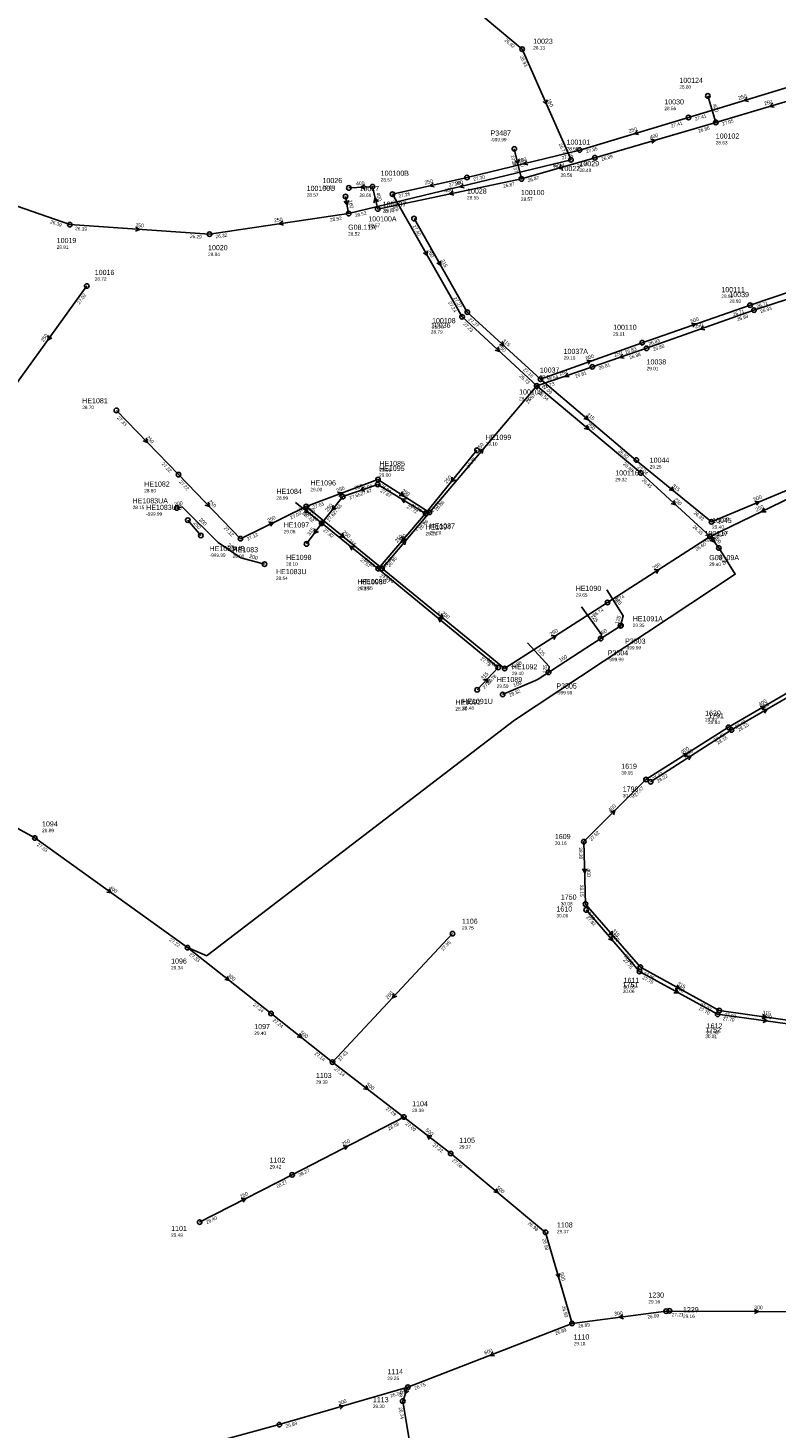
# Model space of a CAD drawing. Header units: metres. Extents: x 179992 to 198392, y 351761 to 369438.
# Tile 126 of 194: x 189588 to 189851, y 362425 to 362918. Entities that reach past the tile are written whole.
import ezdxf

# ---------------------------------------------------------------- set-up
doc = ezdxf.new("R2010")
doc.units = ezdxf.units.M

msp = doc.modelspace()

# ---------------------------------------------------------------- linework, layer by layer
at = {"layer": 'B-WE-RI-DRAINAGE-DRAIN_PVC_200', "linetype": 'Continuous'}
msp.add_lwpolyline([(189671.016, 362728.959), (189662.704, 362731.182), (189654.723, 362736.561), (189641.987, 362749.147), (189640.118, 362748.733)], dxfattribs=at)
at = {"layer": 'B-WE-RI-DRAINAGE-DRAIN_PVC_250', "linetype": 'Continuous'}
for points in [[(189761.51, 362864.69), (189759.001, 362875.294)], [(189648.56, 362739.039), (189643.982, 362744.457)]]:
    msp.add_lwpolyline(points, dxfattribs=at)
at = {"layer": 'B-WE-RI-DRAINAGE-RIOOLPUT_INSPECTIEPUT'}
for centre in [(189759, 362875.29), (189640.12, 362748.73), (189643.98, 362744.46), (189648.56, 362739.04), (189671.02, 362728.96)]:
    msp.add_circle(centre, 0.8, dxfattribs=at)
at = {"layer": 'B-WE-RI-DRAINAGE_STROMINGSRICHTING'}
msp.add_lwpolyline([(189760.62, 362871.56), (189760.26, 362869.99), (189759.22, 362871.23)], dxfattribs=at)
at = {"layer": 'B-WE-RI-GWA-POMPPUT'}
msp.add_circle((189700.63, 362852.47), 0.8, dxfattribs=at)
at = {"layer": 'B-WE-RI-GWA-RIOOLLEIDING', "linetype": 'Continuous'}
for points in [[(189761.79, 362910.38), (189709.68, 362954.19)], [(189761.79, 362910.38), (189778.99, 362871.43)], [(189700.63, 362852.47), (189778.99, 362871.43)], [(189554.05, 362865.4), (189602.39, 362848.59)], [(189700.63, 362852.47), (189699.56, 362858.51)], [(189602.39, 362848.59), (189651.61, 362845.24)], [(189651.61, 362845.24), (189700.63, 362852.47)], [(189580.87, 362788.86), (189608.37, 362826.98)], [(189694.951, 362553.501), (189737.25, 362598.79)], [(189680.73, 362513.79), (189720.062, 362534.155)], [(189648.15, 362497.11), (189680.73, 362513.79)]]:
    msp.add_lwpolyline(points, dxfattribs=at)
at = {"layer": 'B-WE-RI-GWA-RIOOLLEIDING_BETON_300', "linetype": 'Continuous'}
for points in [[(189812.5, 362465.77), (189779.35, 362461.44)], [(189813.67, 362465.89), (189812.5, 362465.77)], [(189812.5, 362465.77), (189877.7, 362465.55)], [(189676.22, 362425.79), (189721.52, 362438.97)], [(189636.25, 362414.92), (189676.22, 362425.79)]]:
    msp.add_lwpolyline(points, dxfattribs=at)
at = {"layer": 'B-WE-RI-GWA-RIOOLLEIDING_BETON_400', "linetype": 'Continuous'}
for points in [[(189534.45, 362662.97), (189590.08, 362632.49)], [(189590.08, 362632.49), (189643.87, 362593.84)]]:
    msp.add_lwpolyline(points, dxfattribs=at)
at = {"layer": 'B-WE-RI-GWA-RIOOLLEIDING_BETON_500', "linetype": 'Continuous'}
for points in [[(189673.299, 362570.669), (189694.951, 362553.501)], [(189694.951, 362553.501), (189720.062, 362534.155)], [(189720.062, 362534.155), (189736.589, 362521.343)], [(189736.589, 362521.343), (189770.028, 362493.542)], [(189770.028, 362493.542), (189779.35, 362461.44)]]:
    msp.add_lwpolyline(points, dxfattribs=at)
at = {"layer": 'B-WE-RI-GWA-RIOOLLEIDING_BETON_600', "linetype": 'Continuous'}
for points in [[(189779.35, 362461.44), (189721.52, 362438.97)], [(189721.52, 362438.97), (189719.7, 362434.09)], [(189719.7, 362434.09), (189728.92, 362379)]]:
    msp.add_lwpolyline(points, dxfattribs=at)
at = {"layer": 'B-WE-RI-GWA-RIOOLLEIDING_GVK_300', "linetype": 'Continuous'}
msp.add_lwpolyline([(189643.87, 362593.84), (189673.299, 362570.669)], dxfattribs=at)
at = {"layer": 'B-WE-RI-GWA-RIOOLPUT_INSPECTIEPUT'}
for centre in [(189761.79, 362910.38), (189778.99, 362871.43), (189699.56, 362858.51), (189602.39, 362848.59), (189651.61, 362845.24), (189608.37, 362826.98), (189590.08, 362632.49), (189737.25, 362598.79), (189643.87, 362593.84), (189673.3, 362570.67), (189694.95, 362553.5), (189720.06, 362534.16), (189736.59, 362521.34), (189680.73, 362513.79), (189648.15, 362497.11), (189770.03, 362493.54), (189812.5, 362465.77), (189813.67, 362465.89), (189779.35, 362461.44), (189721.52, 362438.97), (189719.7, 362434.09), (189676.22, 362425.79)]:
    msp.add_circle(centre, 0.8, dxfattribs=at)
at = {"layer": 'B-WE-RI-GWA_STROMINGSRICHTING'}
for points in [[(189770.47, 362892.51), (189770.39, 362890.91), (189769.15, 362891.93)], [(189741.04, 362862.99), (189739.81, 362861.95), (189741.38, 362861.59)], [(189700.59, 362857.16), (189700.1, 362855.49), (189699.05, 362856.89)], [(189625.61, 362847.73), (189627, 362846.92), (189625.51, 362846.29)], [(189677.44, 362849.78), (189676.12, 362848.85), (189677.65, 362848.35)], [(189594.88, 362809.51), (189594.62, 362807.92), (189596.05, 362808.67)], [(189616.23, 362614.59), (189616.97, 362613.17), (189615.39, 362613.42)], [(189657.9, 362583.71), (189658.58, 362582.25), (189657.01, 362582.58)], [(189716.56, 362577.69), (189716.1, 362576.15), (189717.61, 362576.71)], [(189683.44, 362563.54), (189684.12, 362562.08), (189682.55, 362562.42)], [(189706.81, 362545.28), (189707.51, 362543.83), (189705.93, 362544.14)], [(189729.9, 362527.44), (189728.33, 362527.75), (189729.02, 362526.3)], [(189698.79, 362523.95), (189700.4, 362523.97), (189699.45, 362522.67)], [(189752.66, 362508.92), (189753.31, 362507.44), (189751.74, 362507.81)], [(189662.83, 362505.43), (189664.44, 362505.45), (189663.49, 362504.15)], [(189774.98, 362479.07), (189774.69, 362477.49), (189773.6, 362478.67)], [(189797.26, 362464.51), (189795.92, 362463.6), (189797.45, 362463.08)], [(189843.66, 362466.38), (189845.1, 362465.66), (189843.66, 362464.94)], [(189751.52, 362451.4), (189750.43, 362450.2), (189752.04, 362450.06)], [(189720.42, 362438.26), (189720.61, 362436.53), (189721.89, 362437.72)], [(189697.29, 362432.67), (189698.87, 362432.38), (189697.69, 362431.29)]]:
    msp.add_lwpolyline(points, dxfattribs=at)
at = {"layer": 'B-WE-RI-HWA-PERCEELAANSLUITLEIDING_PVC_125', "linetype": 'Continuous'}
for points in [[(189791.606, 362719.903), (189797.397, 362710.716), (189796.414, 362707.26)], [(189782.65, 362713.88), (189789.686, 362704.183), (189789.454, 362702.727)], [(189763.707, 362701.198), (189771.344, 362692.861), (189771.09, 362690.854)]]:
    msp.add_lwpolyline(points, dxfattribs=at)
at = {"layer": 'B-WE-RI-HWA-RIOOLLEIDING', "linetype": 'Continuous'}
for points in [[(189829.99, 362884.6), (189827.2, 362893.93)], [(189829.99, 362884.6), (189867.88, 362895.88)], [(189787.4, 362872.15), (189829.99, 362884.6)], [(189761.51, 362864.69), (189787.4, 362872.15)], [(189761.51, 362864.69), (189710.902, 362854.07)], [(189709.039, 362861.954), (189700.724, 362861.524)], [(189710.902, 362854.07), (189709.039, 362861.954)], [(189723.69, 362850.71), (189742.46, 362817.72)], [(189742.46, 362817.72), (189768.243, 362794.107)], [(189768.243, 362794.107), (189801.87, 362765.62)], [(189801.87, 362765.62), (189828.479, 362743.883)], [(189784.1, 362609.2), (189803.42, 362586.96)], [(189803.42, 362586.96), (189831.22, 362571.72)], [(189831.22, 362571.72), (189864.38, 362567.04)]]:
    msp.add_lwpolyline(points, dxfattribs=at)
at = {"layer": 'B-WE-RI-HWA-RIOOLLEIDING_BETON_400', "linetype": 'Continuous'}
for points in [[(189834.48, 362671.48), (189860.06, 362686.46)], [(189805.4, 362653.07), (189834.48, 362671.48)], [(189783.52, 362631.19), (189805.4, 362653.07)], [(189783.52, 362631.19), (189784.1, 362609.2)]]:
    msp.add_lwpolyline(points, dxfattribs=at)
at = {"layer": 'B-WE-RI-HWA-RIOOLLEIDING_BETON_500', "linetype": 'Continuous'}
for points in [[(189842.084, 362820.215), (189879.938, 362832.988)], [(189804.041, 362806.981), (189842.084, 362820.215)], [(189768.243, 362794.107), (189804.041, 362806.981)], [(189828.479, 362743.883), (189862.196, 362757.993)]]:
    msp.add_lwpolyline(points, dxfattribs=at)
at = {"layer": 'B-WE-RI-HWA-RIOOLLEIDING_PVC_160', "linetype": 'Continuous'}
for points in [[(189681.884, 362750.723), (189691.152, 362743.36)], [(189796.571, 362707.339), (189795.555, 362706.678), (189786.547, 362700.832), (189767.439, 362688.43), (189766.446, 362688.003), (189754.895, 362683.027)]]:
    msp.add_lwpolyline(points, dxfattribs=at)
at = {"layer": 'B-WE-RI-HWA-RIOOLLEIDING_PVC_250', "linetype": 'Continuous'}
for points in [[(189745.864, 362769.086), (189727.716, 362746.864)], [(189710.872, 362757.03), (189698.587, 362752.754)], [(189727.716, 362746.864), (189710.872, 362757.03)], [(189698.587, 362752.754), (189691.152, 362743.36)], [(189727.716, 362746.864), (189711.02, 362727.349)]]:
    msp.add_lwpolyline(points, dxfattribs=at)
at = {"layer": 'B-WE-RI-HWA-RIOOLLEIDING_PVC_315', "linetype": 'Continuous'}
for points in [[(189691.152, 362743.36), (189685.779, 362736.086)], [(189711.02, 362727.349), (189691.152, 362743.36)], [(189753.352, 362692.542), (189711.02, 362727.349)], [(189745.907, 362684.678), (189753.352, 362692.542)]]:
    msp.add_lwpolyline(points, dxfattribs=at)
at = {"layer": 'B-WE-RI-HWA-RIOOLPUT_INSPECTIEPUT'}
for centre in [(189827.2, 362893.93), (189829.99, 362884.6), (189787.4, 362872.15), (189709.04, 362861.95), (189761.51, 362864.69), (189700.72, 362861.52), (189710.9, 362854.07), (189723.69, 362850.71), (189742.46, 362817.72), (189842.08, 362820.22), (189804.04, 362806.98), (189768.24, 362794.11), (189745.86, 362769.09), (189801.99, 362765.67), (189710.87, 362757.03), (189698.59, 362752.75), (189691.15, 362743.36), (189727.72, 362746.86), (189828.48, 362743.88), (189685.78, 362736.09), (189711.02, 362727.35), (189796.41, 362707.26), (189796.57, 362707.34), (189789.45, 362702.73), (189753.35, 362692.54), (189771.09, 362690.85), (189745.91, 362684.68), (189754.89, 362683.03), (189834.48, 362671.48), (189805.4, 362653.07), (189783.52, 362631.19), (189784.1, 362609.2), (189803.42, 362586.96), (189831.22, 362571.72)]:
    msp.add_circle(centre, 0.8, dxfattribs=at)
at = {"layer": 'B-WE-RI-HWA_STROMINGSRICHTING'}
for points in [[(189850.11, 362891.34), (189848.93, 362890.24), (189850.52, 362889.96)], [(189807.11, 362878.66), (189808.7, 362878.38), (189807.51, 362877.28)], [(189775.64, 362869.51), (189774.46, 362868.42), (189776.04, 362868.13)], [(189706.4, 362862.6), (189704.88, 362861.74), (189706.48, 362861.04)], [(189711.09, 362856.67), (189709.97, 362858.01), (189709.57, 362856.31)], [(189737.47, 362860.38), (189736.21, 362859.38), (189737.76, 362858.97)], [(189732.99, 362835.82), (189733.08, 362834.21), (189731.74, 362835.11)], [(189821.47, 362813.8), (189823.06, 362813.6), (189821.94, 362812.44)], [(189754.78, 362807.42), (189755.35, 362805.91), (189753.8, 362806.36)], [(189784.54, 362800.73), (189786.14, 362800.54), (189785.03, 362799.38)], [(189784.42, 362781.34), (189785.06, 362779.86), (189783.49, 362780.24)], [(189737.14, 362759.55), (189736.79, 362757.97), (189738.26, 362758.63)], [(189705.85, 362756.05), (189704.73, 362754.89), (189706.33, 362754.69)], [(189814.51, 362756.22), (189815.17, 362754.75), (189813.6, 362755.1)], [(189695.2, 362749.63), (189694.87, 362748.06), (189696.33, 362748.74)], [(189720.9, 362751.82), (189719.29, 362751.95), (189720.15, 362750.59)], [(189843.73, 362751.05), (189845.34, 362750.94), (189844.29, 362749.72)], [(189685.84, 362748.5), (189686.52, 362747.04), (189684.94, 362747.37)], [(189688.76, 362741.44), (189688.47, 362739.72), (189690.02, 362740.51)], [(189702.66, 362735.01), (189701.09, 362735.35), (189701.76, 362733.89)], [(189719.76, 362738.67), (189719.37, 362737.11), (189720.85, 362737.73)], [(189733.76, 362709.59), (189732.19, 362709.95), (189732.84, 362708.47)], [(189748.12, 362688.06), (189749.63, 362688.61), (189749.16, 362687.07)], [(189845.66, 362678.86), (189847.27, 362678.97), (189846.39, 362677.62)], [(189818.34, 362662.11), (189819.94, 362662.28), (189819.11, 362660.9)], [(189792.93, 362641.62), (189794.46, 362642.13), (189793.95, 362640.6)], [(189784.49, 362621.65), (189783.81, 362620.2), (189783.05, 362621.62)], [(189793.36, 362599.64), (189793.76, 362598.08), (189792.27, 362598.69)], [(189816.4, 362580.66), (189817.32, 362579.34), (189815.71, 362579.4)], [(189846.47, 362570.29), (189847.8, 362569.38), (189846.27, 362568.87)]]:
    msp.add_lwpolyline(points, dxfattribs=at)
at = {"layer": 'B-WE-RI-PERSLEIDING', "linetype": 'Continuous'}
msp.add_lwpolyline([(189831.085, 362734.663), (189836.855, 362725.428), (189759.133, 362674.045), (189650.96, 362591.233), (189650.687, 362591.018), (189643.87, 362593.84)], dxfattribs=at)
at = {"layer": 'B-WE-RI-VWA-POMPPUT'}
msp.add_circle((189831.08, 362734.66), 0.8, dxfattribs=at)
at = {"layer": 'B-WE-RI-VWA-RIOOLLEIDING', "linetype": 'Continuous'}
for points in [[(189820.39, 362886.34), (189859.4, 362898.19)], [(189782.05, 362874.87), (189820.39, 362886.34)], [(189742.36, 362865.21), (189782.05, 362874.87)], [(189716.07, 362859.33), (189742.36, 362865.21)], [(189716.07, 362859.33), (189740.61, 362816.09)], [(189843.457, 362818.463), (189881.477, 362830.857)], [(189805.624, 362805.02), (189843.457, 362818.463)], [(189740.61, 362816.09), (189766.92, 362791.76)], [(189786.504, 362798.47), (189805.624, 362805.02)], [(189766.92, 362791.76), (189786.504, 362798.47)], [(189766.92, 362791.76), (189803.57, 362761.08)], [(189803.57, 362761.08), (189827.971, 362738.733)], [(189827.971, 362738.733), (189864.206, 362756.144)], [(189835.54, 362670.53), (189860.63, 362685.12)], [(189807.04, 362652.27), (189835.54, 362670.53)], [(189784.31, 362607.14), (189803.1, 362585.44)], [(189803.1, 362585.44), (189830.65, 362570.36)], [(189830.65, 362570.36), (189865.53, 362565.65)]]:
    msp.add_lwpolyline(points, dxfattribs=at)
at = {"layer": 'B-WE-RI-VWA-RIOOLLEIDING_BETON_400', "linetype": 'Continuous'}
msp.add_lwpolyline([(189827.971, 362738.733), (189831.085, 362734.663)], dxfattribs=at)
at = {"layer": 'B-WE-RI-VWA-RIOOLLEIDING_PVC_250', "linetype": 'Continuous'}
for points in [[(189729.14, 362747.207), (189766.92, 362791.76)], [(189618.816, 362783.126), (189640.708, 362760.513)], [(189640.708, 362760.513), (189662.564, 362737.939)], [(189685.683, 362749.292), (189710.985, 362758.764)], [(189710.985, 362758.764), (189729.14, 362747.207)], [(189662.564, 362737.939), (189685.683, 362749.292)], [(189685.683, 362749.292), (189712.397, 362727.462)], [(189712.397, 362727.462), (189729.14, 362747.207)], [(189791.827, 362715.467), (189827.971, 362738.733)], [(189712.397, 362727.462), (189755.61, 362692.183)], [(189755.61, 362692.183), (189791.827, 362715.467)]]:
    msp.add_lwpolyline(points, dxfattribs=at)
at = {"layer": 'B-WE-RI-VWA-RIOOLPUT_INSPECTIEPUT'}
for centre in [(189820.39, 362886.34), (189782.05, 362874.87), (189742.36, 362865.21), (189716.07, 362859.33), (189843.46, 362818.46), (189740.61, 362816.09), (189805.62, 362805.02), (189786.5, 362798.47), (189766.92, 362791.76), (189618.82, 362783.13), (189640.71, 362760.51), (189710.98, 362758.76), (189803.57, 362761.08), (189685.68, 362749.29), (189729.14, 362747.21), (189827.97, 362738.73), (189662.56, 362737.94), (189712.4, 362727.46), (189791.83, 362715.47), (189755.61, 362692.18), (189835.54, 362670.53), (189807.04, 362652.27), (189784.31, 362607.14), (189803.1, 362585.44), (189830.65, 362570.36)]:
    msp.add_circle(centre, 0.8, dxfattribs=at)
at = {"layer": 'B-WE-RI-VWA_STROMINGSRICHTING'}
for points in [[(189841.06, 362893.37), (189839.9, 362892.27), (189841.48, 362891.99)], [(189802.39, 362881.71), (189801.22, 362880.6), (189802.81, 362880.33)], [(189763.43, 362871.08), (189762.2, 362870.04), (189763.77, 362869.68)], [(189730.46, 362863.29), (189729.21, 362862.27), (189730.78, 362861.88)], [(189728.26, 362839.32), (189728.34, 362837.71), (189727, 362838.61)], [(189825.66, 362812.9), (189824.54, 362811.74), (189826.14, 362811.55)], [(189753.2, 362805.43), (189753.77, 362803.93), (189752.22, 362804.37)], [(189797.19, 362802.89), (189796.06, 362801.74), (189797.66, 362801.53)], [(189777.84, 362796.26), (189776.71, 362795.11), (189778.31, 362794.9)], [(189784.6, 362777.9), (189785.24, 362776.42), (189783.68, 362776.79)], [(189629.28, 362773.35), (189629.76, 362771.82), (189628.24, 362772.35)], [(189746.55, 362768.85), (189748.03, 362769.48), (189747.65, 362767.92)], [(189696.73, 362754.2), (189698.33, 362754.03), (189697.24, 362752.85)], [(189719.23, 362754.37), (189720.06, 362752.99), (189718.46, 362753.15)], [(189651.15, 362750.76), (189651.64, 362749.23), (189650.12, 362749.76)], [(189815.19, 362751.41), (189815.77, 362749.91), (189814.22, 362750.35)], [(189847.07, 362748.71), (189846.09, 362747.44), (189847.7, 362747.41)], [(189672.51, 362743.63), (189674.12, 362743.62), (189673.15, 362742.33)], [(189698.38, 362739.85), (189699.04, 362738.38), (189697.47, 362738.73)], [(189719.29, 362736.7), (189720.77, 362737.33), (189720.39, 362735.77)], [(189829.2, 362738.41), (189829.53, 362736.7), (189827.96, 362737.46)], [(189808.3, 362726.93), (189809.9, 362727.1), (189809.08, 362725.72)], [(189733.34, 362711.29), (189734, 362709.82), (189732.43, 362710.18)], [(189772.12, 362703.65), (189773.72, 362703.83), (189772.9, 362702.44)], [(189846.48, 362677.72), (189848.09, 362677.83), (189847.2, 362676.48)], [(189819.69, 362661.23), (189821.29, 362661.4), (189820.47, 362660.02)], [(189793.31, 362597.85), (189793.71, 362596.29), (189792.22, 362596.91)], [(189815.96, 362579.22), (189816.88, 362577.9), (189815.27, 362577.96)], [(189846.76, 362568.91), (189848.09, 362568.01), (189846.57, 362567.48)]]:
    msp.add_lwpolyline(points, dxfattribs=at)

# ---------------------------------------------------------------- texts
at = {"layer": 'B-WE-RI-DRAINAGE_AFM'}
for s, rotation, p in [('250', -76.69, (189760.65, 362871.71)), ('200', 12.49, (189639.36, 362749.36)), ('250', -49.8, (189645.86, 362743.44)), ('200', -44.66, (189647.8, 362744.49)), ('200', -33.98, (189657.86, 362735.4)), ('200', -14.97, (189665.56, 362731.22))]:
    msp.add_text(s, height=1.3, rotation=rotation, dxfattribs=at).set_placement(p)
at = {"layer": 'B-WE-RI-DRAINAGE_BOB'}
for s, p in [('27.38', (189757.71, 362872.93)), ('27.37', (189758.19, 362870.89))]:
    msp.add_text(s, height=1.2, rotation=-76.69, dxfattribs=at).set_placement(p)
at = {"layer": 'B-WE-RI-DRAINAGE_PUTDEKSELNIVEAU'}
for s, p in [('-999.99', (189750.64, 362877.91)), ('28.15', (189624.53, 362748.34)), ('-999.99', (189629.31, 362746.04)), ('-999.99', (189651.65, 362731.52)), ('28.54', (189675.04, 362723.4))]:
    msp.add_text(s, height=1.2, dxfattribs=at).set_placement(p)
at = {"layer": 'B-WE-RI-DRAINAGE_PUTNUMMER'}
for s, p in [('P3487', (189750.64, 362879.95)), ('HE1083UA', (189624.53, 362750.38)), ('HE1083UC', (189629.31, 362748.08)), ('HE1083UB', (189651.65, 362733.56)), ('HE1083U', (189675.04, 362725.44))]:
    msp.add_text(s, height=1.8, dxfattribs=at).set_placement(p)
at = {"layer": 'B-WE-RI-GWA_AFM'}
for s, rotation, p in [('160', -66.17, (189770.48, 362892.66)), ('160', 13.6, (189738.11, 362862.32)), ('160', -79.95, (189700.6, 362857.17)), ('250', -3.89, (189625.49, 362847.78)), ('250', 8.39, (189674.46, 362849.4)), ('250', 54.19, (189593.09, 362807.11)), ('400', -35.7, (189616.16, 362614.7)), ('300', -38.22, (189657.84, 362583.83)), ('200', 46.96, (189714.46, 362575.56)), ('500', -38.41, (189683.39, 362563.67)), ('500', -37.61, (189706.74, 362545.37)), ('500', -37.78, (189727.57, 362529.34)), ('250', 27.37, (189698.64, 362523.94)), ('250', 27.11, (189662.69, 362505.41)), ('500', -39.74, (189752.61, 362509.04)), ('500', -73.81, (189775, 362479.22)), ('300', 7.44, (189794.27, 362464.18)), ('300', -0.19, (189843.53, 362466.44)), ('600', 21.23, (189748.7, 362450.38)), ('600', 69.55, (189719.33, 362435.34)), ('300', 16.22, (189697.16, 362432.69))]:
    msp.add_text(s, height=1.3, rotation=rotation, dxfattribs=at).set_placement(p)
at = {"layer": 'B-WE-RI-GWA_BOB'}
for s, rotation, p in [('26.92', -40.05, (189755.43, 362913.38)), ('26.93', -66.17, (189760.95, 362907.82)), ('26.74', -66.17, (189774.6, 362876.92)), ('26.74', 13.6, (189772.8, 362868.08)), ('26.52', 13.6, (189703, 362851.19)), ('26.39', -19.17, (189595.38, 362849.12)), ('26.39', -3.89, (189604.26, 362846.66)), ('28.52', 8.39, (189694.17, 362849.7)), ('26.29', -3.89, (189644.7, 362843.91)), ('26.32', 8.39, (189653.85, 362843.75)), ('27.02', 54.19, (189605.85, 362820.41)), ('27.33', -35.7, (189590.65, 362629.86)), ('27.22', -35.7, (189637.3, 362596.35)), ('27.95', 46.96, (189733.92, 362592.59)), ('27.33', -38.22, (189644.33, 362591.19)), ('27.24', -38.22, (189666.84, 362573.46)), ('27.24', -38.41, (189673.75, 362568.02)), ('27.14', -38.41, (189688.5, 362556.32)), ('27.43', 46.96, (189697.63, 362553.73)), ('27.14', -37.61, (189695.44, 362550.85)), ('27.09', -37.61, (189713.58, 362536.88)), ('28.09', 27.37, (189714.85, 362529.43)), ('27.09', -37.78, (189720.54, 362531.51)), ('27.22', -37.78, (189730.11, 362524.09)), ('27.06', -39.74, (189736.98, 362518.68)), ('28.27', 27.37, (189683.33, 362513.11)), ('28.27', 27.11, (189675.5, 362509.09)), ('28.40', 27.11, (189650.75, 362496.42)), ('26.98', -39.74, (189763.65, 362496.51)), ('26.98', -73.81, (189768.86, 362491.12)), ('26.93', -73.81, (189775.73, 362467.47)), ('26.99', 7.44, (189805.99, 362463.1)), ('27.21', -0.19, (189814.49, 362463.96)), ('26.89', 21.23, (189773.66, 362457.3)), ('26.89', 7.44, (189781.57, 362459.91)), ('26.75', 21.23, (189724.04, 362438.02)), ('26.74', 16.22, (189715.49, 362435.34)), ('26.74', -80.5, (189718.25, 362431.82)), ('26.89', 16.22, (189678.64, 362424.62))]:
    msp.add_text(s, height=1.2, rotation=rotation, dxfattribs=at).set_placement(p)
at = {"layer": 'B-WE-RI-GWA_PUTDEKSELNIVEAU'}
for s, p in [('28.13', (189765.67, 362910.26)), ('28.66', (189691.44, 362861.18)), ('28.56', (189775.31, 362865.4)), ('28.52', (189700.46, 362844.73)), ('28.81', (189597.79, 362840.05)), ('28.84', (189651.11, 362837.53)), ('28.72', (189611.19, 362828.82)), ('28.89', (189592.62, 362634.52)), ('29.75', (189740.58, 362600.2)), ('29.34', (189638.1, 362586.17)), ('29.40', (189667.4, 362563.1)), ('29.39', (189689.12, 362545.88)), ('29.39', (189723.02, 362535.9)), ('29.37', (189739.61, 362523.03)), ('29.42', (189672.79, 362516.03)), ('29.49', (189638.11, 362491.99)), ('29.37', (189774.05, 362493.22)), ('29.16', (189806.24, 362468.5)), ('29.16', (189818.45, 362463.37)), ('29.18', (189779.93, 362453.74)), ('29.25', (189714.28, 362441.5)), ('29.30', (189709.17, 362431.65))]:
    msp.add_text(s, height=1.2, dxfattribs=at).set_placement(p)
at = {"layer": 'B-WE-RI-GWA_PUTNUMMER'}
for s, p in [('10023', (189765.67, 362912.3)), ('10022', (189775.31, 362867.44)), ('10026', (189691.44, 362863.22)), ('G08.11A', (189700.46, 362846.77)), ('10019', (189597.79, 362842.09)), ('10020', (189651.11, 362839.57)), ('10016', (189611.19, 362830.86)), ('1094', (189592.62, 362636.56)), ('1106', (189740.58, 362602.24)), ('1096', (189638.1, 362588.21)), ('1097', (189667.4, 362565.14)), ('1103', (189689.12, 362547.92)), ('1104', (189723.02, 362537.94)), ('1105', (189739.61, 362525.07)), ('1102', (189672.79, 362518.07)), ('1101', (189638.11, 362494.03)), ('1108', (189774.05, 362495.26)), ('1230', (189806.24, 362470.54)), ('1229', (189818.45, 362465.41)), ('1110', (189779.93, 362455.78)), ('1114', (189714.28, 362443.54)), ('1113', (189709.17, 362433.69))]:
    msp.add_text(s, height=1.8, dxfattribs=at).set_placement(p)
at = {"layer": 'B-WE-RI-HWA_AFM'}
for s, rotation, p in [('250', 16.58, (189847.21, 362890.56)), ('400', -73.35, (189828.89, 362890.97)), ('400', 16.29, (189806.97, 362878.69)), ('400', 16.07, (189772.74, 362868.72)), ('400', 2.96, (189703.27, 362862.44)), ('400', -76.7, (189710.37, 362859.71)), ('400', 11.85, (189734.51, 362859.83)), ('315', -60.36, (189732.99, 362835.95)), ('500', 19.18, (189821.34, 362813.83)), ('315', -42.48, (189754.71, 362807.54)), ('500', 19.78, (189784.41, 362800.73)), ('315', -40.27, (189784.38, 362781.47)), ('250', 50.76, (189735.21, 362757.24)), ('250', 19.19, (189703.01, 362755.14)), ('250', -31.11, (189718.37, 362753.42)), ('315', -39.25, (189814.46, 362756.35)), ('160', -38.47, (189685.78, 362748.61)), ('250', 51.64, (189693.29, 362747.33)), ('500', 22.71, (189843.61, 362751.06)), ('315', 53.55, (189686.92, 362738.93)), ('250', 49.45, (189717.77, 362736.41)), ('315', -38.86, (189700.36, 362736.92)), ('125', -57.77, (189794.33, 362717.04)), ('315', -39.43, (189731.48, 362711.54)), ('125', -54.04, (189785.88, 362710.74)), ('125', 74.12, (189795.73, 362707.71)), ('160', 32.98, (189789.31, 362703.56)), ('125', -47.51, (189767.06, 362698.71)), ('160', 32.99, (189775.26, 362694.44)), ('315', 46.57, (189747.98, 362688.04)), ('125', 82.79, (189770.24, 362690.38)), ('160', 23.31, (189758.93, 362685.59)), ('400', 30.35, (189845.53, 362678.86)), ('400', 32.34, (189818.21, 362662.1)), ('400', 45, (189792.79, 362641.58)), ('400', -88.49, (189784.55, 362621.77)), ('315', -49.02, (189793.34, 362599.79)), ('315', -28.73, (189816.31, 362580.78)), ('315', -8.03, (189846.36, 362570.37))]:
    msp.add_text(s, height=1.3, rotation=rotation, dxfattribs=at).set_placement(p)
at = {"layer": 'B-WE-RI-HWA_BOB'}
for s, rotation, p in [('26.86', 16.29, (189823.97, 362880.96)), ('27.05', 16.58, (189832.42, 362883.45)), ('26.89', 16.29, (189789.82, 362870.98)), ('26.89', 16.07, (189781.36, 362868.54)), ('26.87', 11.85, (189755.22, 362861.53)), ('26.87', 16.07, (189763.93, 362863.51)), ('26.85', 11.85, (189713.23, 362852.72)), ('27.40', -60.36, (189723.11, 362848.08)), ('27.27', -60.36, (189737.53, 362822.74)), ('26.71', 19.18, (189836.25, 362816.28)), ('26.71', 18.65, (189844.55, 362819.15)), ('27.27', -42.48, (189742.72, 362815.04)), ('26.83', 19.18, (189806.52, 362805.94)), ('26.83', 19.78, (189798.25, 362802.99)), ('27.16', -42.48, (189762.01, 362797.37)), ('26.94', 19.78, (189770.73, 362793.09)), ('27.09', -40.27, (189768.61, 362791.44)), ('26.92', -40.27, (189795.52, 362768.64)), ('27.78', 50.76, (189742.96, 362762.68)), ('27.04', -39.25, (189802.28, 362762.96)), ('27.65', 19.19, (189701.07, 362751.71)), ('27.67', 19.19, (189705.04, 362753.09)), ('27.67', -31.11, (189711.65, 362754.46)), ('27.65', 51.64, (189695.78, 362746.3)), ('27.72', -31.11, (189720.96, 362748.84)), ('27.72', 50.76, (189730.38, 362747.27)), ('27.65', -38.47, (189682.33, 362748.07)), ('27.62', -38.47, (189684.71, 362746.18)), ('27.62', 51.64, (189693.8, 362743.81)), ('27.72', 49.45, (189724.66, 362740.53)), ('26.93', -39.25, (189822.07, 362746.79)), ('26.72', 22.71, (189831.02, 362742.99)), ('27.62', -38.86, (189691.58, 362740.7)), ('27.67', -38.86, (189704.6, 362730.21)), ('27.67', 49.45, (189713.69, 362727.7)), ('27.67', -39.43, (189711.42, 362724.69)), ('27.78', -39.43, (189746.96, 362695.47)), ('27.78', 46.57, (189749.98, 362686.37)), ('27.80', 46.57, (189748.59, 362684.89)), ('28.32', 23.31, (189757.44, 362682.17)), ('27.42', 30.35, (189837.12, 362670.94)), ('27.42', 32.34, (189829.7, 362666.32)), ('27.47', 32.34, (189808.05, 362652.62)), ('27.47', 45, (189801.86, 362646.99)), ('27.52', 45, (189786.21, 362631.33)), ('28.20', -88.49, (189781.77, 362629.14)), ('28.15', -88.49, (189782.12, 362615.95)), ('27.99', -49.02, (189784.05, 362606.51)), ('27.96', -49.02, (189797.6, 362590.91)), ('27.96', -28.73, (189804.31, 362584.42)), ('27.92', -28.73, (189824.39, 362573.41)), ('27.92', -8.03, (189832.95, 362569.66))]:
    msp.add_text(s, height=1.2, rotation=rotation, dxfattribs=at).set_placement(p)
at = {"layer": 'B-WE-RI-HWA_PUTDEKSELNIVEAU'}
for s, p in [('26.80', (189817.16, 362896.48)), ('28.63', (189829.99, 362876.86)), ('28.58', (189777.44, 362874.72)), ('28.57', (189711.93, 362863.75)), ('28.57', (189685.85, 362858.42)), ('28.57', (189761.34, 362856.95)), ('28.74', (189712.65, 362852.83)), ('28.57', (189707.57, 362847.68)), ('28.92', (189831.96, 362822.74)), ('28.79', (189730.04, 362811.82)), ('29.01', (189793.84, 362809.48)), ('29.10', (189760.71, 362786.7)), ('29.10', (189748.95, 362770.72)), ('29.00', (189711.37, 362759.76)), ('29.32', (189794.58, 362758.16)), ('29.00', (189687.19, 362754.65)), ('29.05', (189677.75, 362739.84)), ('29.20', (189727.72, 362739.12)), ('29.50', (189826.01, 362736.83)), ('28.10', (189678.57, 362728.41)), ('29.15', (189703.68, 362719.78)), ('29.35', (189800.73, 362706.8)), ('-999.99', (189798.06, 362698.91)), ('-999.99', (189791.93, 362694.77)), ('29.40', (189758.15, 362689.85)), ('-999.99', (189773.84, 362683.08)), ('28.30', (189738.25, 362677.39)), ('28.48', (189740.66, 362677.69)), ('29.99', (189826.25, 362673.55)), ('30.05', (189796.68, 362654.81)), ('30.16', (189773.31, 362630.05)), ('30.06', (189773.86, 362604.54)), ('30.05', (189797.52, 362579.39)), ('29.98', (189826.78, 362563.34))]:
    msp.add_text(s, height=1.2, dxfattribs=at).set_placement(p)
at = {"layer": 'B-WE-RI-HWA_PUTNUMMER'}
for s, p in [('100124', (189817.16, 362898.52)), ('100101', (189777.44, 362876.76)), ('100102', (189829.99, 362878.9)), ('100100B', (189711.93, 362865.79)), ('100100U', (189685.85, 362860.46)), ('100100', (189761.34, 362858.99)), ('100107', (189712.65, 362854.87)), ('100100A', (189707.57, 362849.72)), ('100111', (189831.96, 362824.78)), ('100108', (189730.04, 362813.86)), ('100110', (189793.84, 362811.52)), ('100109', (189760.71, 362788.74)), ('HE1099', (189748.95, 362772.76)), ('HE1095', (189711.37, 362761.8)), ('100116', (189794.58, 362760.2)), ('HE1096', (189687.19, 362756.69)), ('HE1097', (189677.75, 362741.88)), ('HE1094', (189727.72, 362741.16)), ('100117', (189826.01, 362738.87)), ('HE1098', (189678.57, 362730.45)), ('HE1093', (189703.68, 362721.82)), ('HE1091A', (189800.73, 362708.84)), ('P3503', (189798.06, 362700.95)), ('P3504', (189791.93, 362696.81)), ('HE1092', (189758.15, 362691.89)), ('P3505', (189773.84, 362685.12)), ('HE1091', (189738.25, 362679.43)), ('HE1091U', (189740.66, 362679.73)), ('1620', (189826.25, 362675.59)), ('1619', (189796.68, 362656.85)), ('1609', (189773.31, 362632.09)), ('1610', (189773.86, 362606.58)), ('1611', (189797.52, 362581.43)), ('1612', (189826.78, 362565.38))]:
    msp.add_text(s, height=1.8, dxfattribs=at).set_placement(p)
at = {"layer": 'B-WE-RI-PERSLEIDING_BOB'}
msp.add_text('29.40', height=1.2, rotation=-58, dxfattribs=at).set_placement((189830.62, 362732.01))
at = {"layer": 'B-WE-RI-VWA_AFM'}
for s, rotation, p in [('250', 16.9, (189838.16, 362892.53)), ('250', 16.66, (189799.5, 362880.9)), ('250', 13.68, (189760.5, 362870.41)), ('250', 12.61, (189727.53, 362862.7)), ('250', -60.42, (189728.26, 362839.45)), ('250', 19.56, (189822.82, 362811.95)), ('250', -42.76, (189753.15, 362805.57)), ('250', 18.91, (189794.34, 362801.99)), ('250', 18.91, (189775, 362795.36)), ('250', -39.93, (189784.55, 362778)), ('250', -45.93, (189629.25, 362773.48)), ('250', 49.7, (189746.42, 362768.79)), ('250', 20.52, (189696.59, 362754.2)), ('250', -32.48, (189719.17, 362754.5)), ('250', -45.93, (189651.12, 362750.89)), ('250', -42.48, (189815.14, 362751.54)), ('250', 25.66, (189844.35, 362747.45)), ('250', 26.15, (189672.37, 362743.64)), ('250', -39.25, (189698.34, 362739.98)), ('250', 49.7, (189719.16, 362736.66)), ('400', -52.58, (189829.2, 362738.41)), ('250', 32.77, (189808.17, 362726.91)), ('250', -39.23, (189733.29, 362711.42)), ('250', 32.74, (189771.98, 362703.62)), ('200', 30.18, (189846.34, 362677.71)), ('200', 32.65, (189819.56, 362661.22)), ('200', -49.11, (189793.28, 362597.98)), ('200', -28.69, (189815.87, 362579.34)), ('200', -7.69, (189846.65, 362568.99))]:
    msp.add_text(s, height=1.3, rotation=rotation, dxfattribs=at).set_placement(p)
at = {"layer": 'B-WE-RI-VWA_BOB'}
for s, rotation, p in [('27.41', 16.9, (189822.83, 362885.2)), ('27.41', 16.66, (189814.39, 362882.67)), ('27.35', 13.68, (189775.87, 362871.51)), ('27.35', 16.66, (189784.48, 362873.72)), ('27.30', 12.61, (189736.12, 362861.97)), ('27.30', 13.68, (189744.73, 362863.93)), ('27.26', 12.61, (189718.41, 362858.01)), ('27.26', -60.42, (189715.49, 362856.7)), ('27.24', -60.42, (189735.69, 362821.12)), ('26.93', 18.06, (189845.92, 362817.37)), ('27.23', -42.76, (189740.86, 362813.41)), ('26.93', 19.56, (189837.65, 362814.49)), ('26.88', 18.91, (189799.77, 362801.11)), ('26.88', 19.56, (189808.11, 362803.99)), ('26.81', 18.91, (189788.98, 362797.42)), ('26.73', -42.76, (189760.71, 362795.06)), ('26.81', 18.91, (189780.65, 362794.56)), ('26.67', 49.7, (189763.89, 362785.41)), ('26.54', -39.93, (189767.3, 362789.1)), ('26.73', 18.91, (189769.4, 362790.71)), ('27.33', -45.93, (189618.91, 362780.44)), ('27.22', -45.93, (189634.68, 362764.15)), ('26.46', -39.93, (189797.2, 362764.06)), ('26.45', -42.48, (189803.83, 362758.4)), ('27.22', -45.93, (189640.81, 362757.82)), ('26.94', 20.52, (189705.25, 362754.69)), ('26.94', -32.48, (189711.71, 362756.17)), ('27.03', 20.52, (189688.19, 362748.31)), ('26.86', -32.48, (189722.44, 362749.34)), ('26.86', 49.7, (189731.81, 362747.57)), ('27.03', 26.15, (189680.37, 362744.68)), ('27.06', -39.25, (189686.09, 362746.63)), ('26.86', 49.7, (189726.12, 362740.86)), ('27.12', -45.93, (189656.54, 362741.57)), ('27.12', 26.15, (189665.15, 362737.2)), ('26.35', -42.48, (189821.74, 362742)), ('26.91', 25.66, (189830.55, 362737.98)), ('26.60', 32.77, (189823.23, 362733.54)), ('26.95', -39.25, (189705.99, 362730.37)), ('26.95', 49.7, (189715.06, 362727.82)), ('27.06', -39.23, (189712.81, 362724.8)), ('26.74', 32.77, (189794.48, 362715.04)), ('26.74', 32.74, (189787.08, 362710.28)), ('26.88', -39.23, (189749.2, 362695.09)), ('26.88', 32.74, (189758.27, 362691.75)), ('28.15', 30.18, (189838.17, 362669.98)), ('28.15', 32.65, (189830.79, 362665.35)), ('28.22', 32.65, (189809.7, 362651.83)), ('27.82', -49.11, (189784.26, 362604.45)), ('27.76', -49.11, (189797.29, 362589.4)), ('27.76', -28.69, (189803.99, 362582.9)), ('27.70', -28.69, (189823.82, 362572.05)), ('27.70', -7.69, (189832.39, 362568.31))]:
    msp.add_text(s, height=1.2, rotation=rotation, dxfattribs=at).set_placement(p)
at = {"layer": 'B-WE-RI-VWA_PUTDEKSELNIVEAU'}
for s, p in [('28.56', (189811.87, 362888.91)), ('28.48', (189781.97, 362867.13)), ('28.66', (189704.48, 362858.34)), ('28.55', (189742.36, 362857.47)), ('28.92', (189834.77, 362820.99)), ('28.79', (189729.63, 362810.19)), ('29.10', (189776.38, 362801)), ('29.01', (189805.62, 362797.28)), ('29.10', (189768, 362794.4)), ('28.70', (189606.78, 362783.58)), ('29.25', (189806.72, 362762.66)), ('28.99', (189711.49, 362761.5)), ('28.80', (189628.62, 362754.24)), ('28.99', (189675.17, 362751.67)), ('29.20', (189729.14, 362739.47)), ('29.40', (189828.72, 362741.43)), ('29.00', (189659.74, 362731.12)), ('29.40', (189827.69, 362728.33)), ('29.65', (189704.99, 362719.94)), ('29.65', (189780.64, 362717.5)), ('29.50', (189752.79, 362685.36)), ('29.94', (189827.31, 362672.6)), ('30.03', (189797.21, 362646.79)), ('30.08', (189775.4, 362608.72)), ('30.06', (189797.2, 362577.87)), ('30.01', (189826.29, 362561.95))]:
    msp.add_text(s, height=1.2, dxfattribs=at).set_placement(p)
at = {"layer": 'B-WE-RI-VWA_PUTNUMMER'}
for s, p in [('10030', (189811.87, 362890.95)), ('10029', (189781.97, 362869.17)), ('10027', (189704.48, 362860.38)), ('10028', (189742.36, 362859.51)), ('10039', (189834.77, 362823.03)), ('10036', (189729.63, 362812.23)), ('10037A', (189776.38, 362803.04)), ('10037', (189768, 362796.44)), ('10038', (189805.62, 362799.32)), ('HE1081', (189606.78, 362785.62)), ('HE1085', (189711.49, 362763.54)), ('10044', (189806.72, 362764.7)), ('HE1082', (189628.62, 362756.28)), ('HE1084', (189675.17, 362753.71)), ('10045', (189828.72, 362743.47)), ('HE1087', (189729.14, 362741.51)), ('HE1083', (189659.74, 362733.16)), ('G08_09A', (189827.69, 362730.37)), ('HE1086', (189704.99, 362721.98)), ('HE1090', (189780.64, 362719.54)), ('HE1089', (189752.79, 362687.4)), ('1791', (189827.31, 362674.64)), ('1790', (189797.21, 362648.83)), ('1750', (189775.4, 362610.76)), ('1751', (189797.2, 362579.91)), ('1752', (189826.29, 362563.99))]:
    msp.add_text(s, height=1.8, dxfattribs=at).set_placement(p)

doc.saveas('drawing.dxf')
